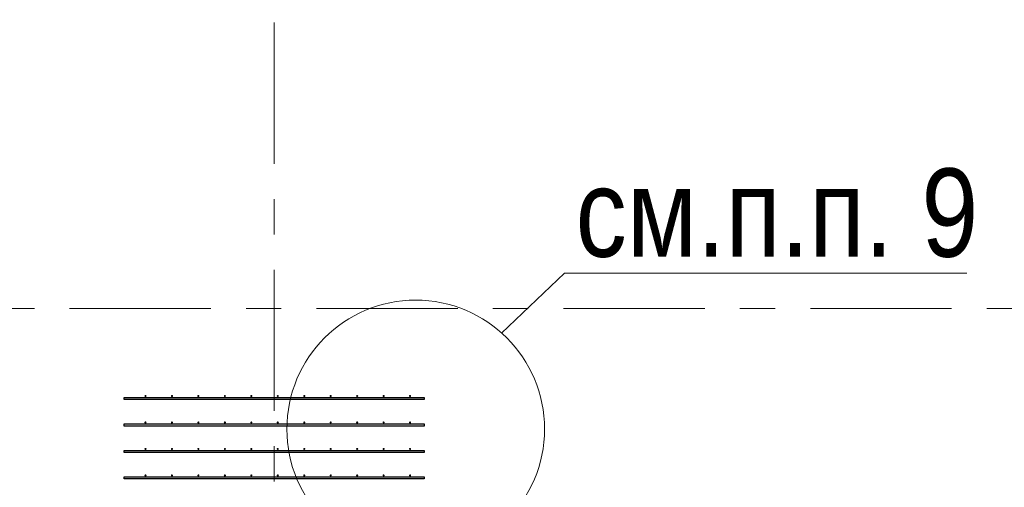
# Model space of a CAD drawing. Header units: metres. Extents: x -38 to 86, y -15 to 21.
# Tile 11 of 102: x 8.43 to 11.22, y 6.89 to 8.22. Entities that reach past the tile are written whole.
import ezdxf

# ---------------------------------------------------------------- set-up
doc = ezdxf.new("R2010")
doc.units = ezdxf.units.M
doc.linetypes.add('______11', pattern=[0.5, 0.4, -0.05, 0, -0.05])
doc.linetypes.add('______5', pattern=[1.1, 0.8, -0.1, 0.1, -0.1])
for name, color, linetype, lineweight in [('XR$2$Осевая линия (1)', 7, '______5', 13), ('XR$3$Арматурный каркас 01', 4, 'Continuous', 35), ('XR$3$Общий слой (1)_1', 7, 'Continuous', 13), ('XR$3$Фундамент (1)_1', 7, 'Continuous', 35)]:
    doc.layers.add(name, color=color, linetype=linetype, lineweight=lineweight)
doc.styles.add('ARIAL', font='arial.ttf')

msp = doc.modelspace()

# ---------------------------------------------------------------- hatches: boundary and pattern name
at = {"layer": 'XR$3$Арматурный каркас 01', "linetype": 'Continuous', "lineweight": 50, "transparency": 33554687}
for points in [[(8.788, 7.1522), (8.7878, 7.1534), (8.7871, 7.1544), (8.7861, 7.155), (8.785, 7.1552), (8.7839, 7.155), (8.7829, 7.1544), (8.7822, 7.1534), (8.782, 7.1522), (8.7822, 7.1511), (8.7829, 7.1501), (8.7839, 7.1495), (8.785, 7.1492), (8.7861, 7.1495), (8.7871, 7.1501), (8.7878, 7.1511)], [(8.863, 7.1522), (8.8628, 7.1534), (8.8621, 7.1544), (8.8611, 7.155), (8.86, 7.1552), (8.8589, 7.155), (8.8579, 7.1544), (8.8572, 7.1534), (8.857, 7.1522), (8.8572, 7.1511), (8.8579, 7.1501), (8.8589, 7.1495), (8.86, 7.1492), (8.8611, 7.1495), (8.8621, 7.1501), (8.8628, 7.1511)], [(8.938, 7.1522), (8.9378, 7.1534), (8.9371, 7.1544), (8.9361, 7.155), (8.935, 7.1552), (8.9339, 7.155), (8.9329, 7.1544), (8.9322, 7.1534), (8.932, 7.1522), (8.9322, 7.1511), (8.9329, 7.1501), (8.9339, 7.1495), (8.935, 7.1492), (8.9361, 7.1495), (8.9371, 7.1501), (8.9378, 7.1511)], [(9.013, 7.1522), (9.0128, 7.1534), (9.0121, 7.1544), (9.0111, 7.155), (9.01, 7.1552), (9.0089, 7.155), (9.0079, 7.1544), (9.0072, 7.1534), (9.007, 7.1522), (9.0072, 7.1511), (9.0079, 7.1501), (9.0089, 7.1495), (9.01, 7.1492), (9.0111, 7.1495), (9.0121, 7.1501), (9.0128, 7.1511)], [(9.088, 7.1522), (9.0878, 7.1534), (9.0871, 7.1544), (9.0861, 7.155), (9.085, 7.1552), (9.0839, 7.155), (9.0829, 7.1544), (9.0822, 7.1534), (9.082, 7.1522), (9.0822, 7.1511), (9.0829, 7.1501), (9.0839, 7.1495), (9.085, 7.1492), (9.0861, 7.1495), (9.0871, 7.1501), (9.0878, 7.1511)], [(9.163, 7.1522), (9.1628, 7.1534), (9.1621, 7.1544), (9.1611, 7.155), (9.16, 7.1552), (9.1589, 7.155), (9.1579, 7.1544), (9.1572, 7.1534), (9.157, 7.1522), (9.1572, 7.1511), (9.1579, 7.1501), (9.1589, 7.1495), (9.16, 7.1492), (9.1611, 7.1495), (9.1621, 7.1501), (9.1628, 7.1511)], [(9.238, 7.1522), (9.2378, 7.1534), (9.2371, 7.1544), (9.2361, 7.155), (9.235, 7.1552), (9.2339, 7.155), (9.2329, 7.1544), (9.2322, 7.1534), (9.232, 7.1522), (9.2322, 7.1511), (9.2329, 7.1501), (9.2339, 7.1495), (9.235, 7.1492), (9.2361, 7.1495), (9.2371, 7.1501), (9.2378, 7.1511)], [(9.313, 7.1522), (9.3128, 7.1534), (9.3121, 7.1544), (9.3111, 7.155), (9.31, 7.1552), (9.3089, 7.155), (9.3079, 7.1544), (9.3072, 7.1534), (9.307, 7.1522), (9.3072, 7.1511), (9.3079, 7.1501), (9.3089, 7.1495), (9.31, 7.1492), (9.3111, 7.1495), (9.3121, 7.1501), (9.3128, 7.1511)], [(9.388, 7.1522), (9.3878, 7.1534), (9.3871, 7.1544), (9.3861, 7.155), (9.385, 7.1552), (9.3839, 7.155), (9.3829, 7.1544), (9.3822, 7.1534), (9.382, 7.1522), (9.3822, 7.1511), (9.3829, 7.1501), (9.3839, 7.1495), (9.385, 7.1492), (9.3861, 7.1495), (9.3871, 7.1501), (9.3878, 7.1511)], [(9.463, 7.1522), (9.4628, 7.1534), (9.4621, 7.1544), (9.4611, 7.155), (9.46, 7.1552), (9.4589, 7.155), (9.4579, 7.1544), (9.4572, 7.1534), (9.457, 7.1522), (9.4572, 7.1511), (9.4579, 7.1501), (9.4589, 7.1495), (9.46, 7.1492), (9.4611, 7.1495), (9.4621, 7.1501), (9.4628, 7.1511)], [(9.538, 7.1522), (9.5378, 7.1534), (9.5371, 7.1544), (9.5361, 7.155), (9.535, 7.1552), (9.5339, 7.155), (9.5329, 7.1544), (9.5322, 7.1534), (9.532, 7.1522), (9.5322, 7.1511), (9.5329, 7.1501), (9.5339, 7.1495), (9.535, 7.1492), (9.5361, 7.1495), (9.5371, 7.1501), (9.5378, 7.1511)], [(8.788, 7.0772), (8.7878, 7.0784), (8.7871, 7.0794), (8.7861, 7.08), (8.785, 7.0802), (8.7839, 7.08), (8.7829, 7.0794), (8.7822, 7.0784), (8.782, 7.0772), (8.7822, 7.0761), (8.7829, 7.0751), (8.7839, 7.0745), (8.785, 7.0742), (8.7861, 7.0745), (8.7871, 7.0751), (8.7878, 7.0761)], [(8.863, 7.0772), (8.8628, 7.0784), (8.8621, 7.0794), (8.8611, 7.08), (8.86, 7.0802), (8.8589, 7.08), (8.8579, 7.0794), (8.8572, 7.0784), (8.857, 7.0772), (8.8572, 7.0761), (8.8579, 7.0751), (8.8589, 7.0745), (8.86, 7.0742), (8.8611, 7.0745), (8.8621, 7.0751), (8.8628, 7.0761)], [(8.938, 7.0772), (8.9378, 7.0784), (8.9371, 7.0794), (8.9361, 7.08), (8.935, 7.0802), (8.9339, 7.08), (8.9329, 7.0794), (8.9322, 7.0784), (8.932, 7.0772), (8.9322, 7.0761), (8.9329, 7.0751), (8.9339, 7.0745), (8.935, 7.0742), (8.9361, 7.0745), (8.9371, 7.0751), (8.9378, 7.0761)], [(9.013, 7.0772), (9.0128, 7.0784), (9.0121, 7.0794), (9.0111, 7.08), (9.01, 7.0802), (9.0089, 7.08), (9.0079, 7.0794), (9.0072, 7.0784), (9.007, 7.0772), (9.0072, 7.0761), (9.0079, 7.0751), (9.0089, 7.0745), (9.01, 7.0742), (9.0111, 7.0745), (9.0121, 7.0751), (9.0128, 7.0761)], [(9.088, 7.0772), (9.0878, 7.0784), (9.0871, 7.0794), (9.0861, 7.08), (9.085, 7.0802), (9.0839, 7.08), (9.0829, 7.0794), (9.0822, 7.0784), (9.082, 7.0772), (9.0822, 7.0761), (9.0829, 7.0751), (9.0839, 7.0745), (9.085, 7.0742), (9.0861, 7.0745), (9.0871, 7.0751), (9.0878, 7.0761)], [(9.163, 7.0772), (9.1628, 7.0784), (9.1621, 7.0794), (9.1611, 7.08), (9.16, 7.0802), (9.1589, 7.08), (9.1579, 7.0794), (9.1572, 7.0784), (9.157, 7.0772), (9.1572, 7.0761), (9.1579, 7.0751), (9.1589, 7.0745), (9.16, 7.0742), (9.1611, 7.0745), (9.1621, 7.0751), (9.1628, 7.0761)], [(9.238, 7.0772), (9.2378, 7.0784), (9.2371, 7.0794), (9.2361, 7.08), (9.235, 7.0802), (9.2339, 7.08), (9.2329, 7.0794), (9.2322, 7.0784), (9.232, 7.0772), (9.2322, 7.0761), (9.2329, 7.0751), (9.2339, 7.0745), (9.235, 7.0742), (9.2361, 7.0745), (9.2371, 7.0751), (9.2378, 7.0761)], [(9.313, 7.0772), (9.3128, 7.0784), (9.3121, 7.0794), (9.3111, 7.08), (9.31, 7.0802), (9.3089, 7.08), (9.3079, 7.0794), (9.3072, 7.0784), (9.307, 7.0772), (9.3072, 7.0761), (9.3079, 7.0751), (9.3089, 7.0745), (9.31, 7.0742), (9.3111, 7.0745), (9.3121, 7.0751), (9.3128, 7.0761)], [(9.388, 7.0772), (9.3878, 7.0784), (9.3871, 7.0794), (9.3861, 7.08), (9.385, 7.0802), (9.3839, 7.08), (9.3829, 7.0794), (9.3822, 7.0784), (9.382, 7.0772), (9.3822, 7.0761), (9.3829, 7.0751), (9.3839, 7.0745), (9.385, 7.0742), (9.3861, 7.0745), (9.3871, 7.0751), (9.3878, 7.0761)], [(9.463, 7.0772), (9.4628, 7.0784), (9.4621, 7.0794), (9.4611, 7.08), (9.46, 7.0802), (9.4589, 7.08), (9.4579, 7.0794), (9.4572, 7.0784), (9.457, 7.0772), (9.4572, 7.0761), (9.4579, 7.0751), (9.4589, 7.0745), (9.46, 7.0742), (9.4611, 7.0745), (9.4621, 7.0751), (9.4628, 7.0761)], [(9.538, 7.0772), (9.5378, 7.0784), (9.5371, 7.0794), (9.5361, 7.08), (9.535, 7.0802), (9.5339, 7.08), (9.5329, 7.0794), (9.5322, 7.0784), (9.532, 7.0772), (9.5322, 7.0761), (9.5329, 7.0751), (9.5339, 7.0745), (9.535, 7.0742), (9.5361, 7.0745), (9.5371, 7.0751), (9.5378, 7.0761)], [(8.788, 7.0022), (8.7878, 7.0034), (8.7871, 7.0044), (8.7861, 7.005), (8.785, 7.0052), (8.7839, 7.005), (8.7829, 7.0044), (8.7822, 7.0034), (8.782, 7.0022), (8.7822, 7.0011), (8.7829, 7.0001), (8.7839, 6.9995), (8.785, 6.9992), (8.7861, 6.9995), (8.7871, 7.0001), (8.7878, 7.0011)], [(8.863, 7.0022), (8.8628, 7.0034), (8.8621, 7.0044), (8.8611, 7.005), (8.86, 7.0052), (8.8589, 7.005), (8.8579, 7.0044), (8.8572, 7.0034), (8.857, 7.0022), (8.8572, 7.0011), (8.8579, 7.0001), (8.8589, 6.9995), (8.86, 6.9992), (8.8611, 6.9995), (8.8621, 7.0001), (8.8628, 7.0011)], [(8.938, 7.0022), (8.9378, 7.0034), (8.9371, 7.0044), (8.9361, 7.005), (8.935, 7.0052), (8.9339, 7.005), (8.9329, 7.0044), (8.9322, 7.0034), (8.932, 7.0022), (8.9322, 7.0011), (8.9329, 7.0001), (8.9339, 6.9995), (8.935, 6.9992), (8.9361, 6.9995), (8.9371, 7.0001), (8.9378, 7.0011)], [(9.013, 7.0022), (9.0128, 7.0034), (9.0121, 7.0044), (9.0111, 7.005), (9.01, 7.0052), (9.0089, 7.005), (9.0079, 7.0044), (9.0072, 7.0034), (9.007, 7.0022), (9.0072, 7.0011), (9.0079, 7.0001), (9.0089, 6.9995), (9.01, 6.9992), (9.0111, 6.9995), (9.0121, 7.0001), (9.0128, 7.0011)], [(9.088, 7.0022), (9.0878, 7.0034), (9.0871, 7.0044), (9.0861, 7.005), (9.085, 7.0052), (9.0839, 7.005), (9.0829, 7.0044), (9.0822, 7.0034), (9.082, 7.0022), (9.0822, 7.0011), (9.0829, 7.0001), (9.0839, 6.9995), (9.085, 6.9992), (9.0861, 6.9995), (9.0871, 7.0001), (9.0878, 7.0011)], [(9.163, 7.0022), (9.1628, 7.0034), (9.1621, 7.0044), (9.1611, 7.005), (9.16, 7.0052), (9.1589, 7.005), (9.1579, 7.0044), (9.1572, 7.0034), (9.157, 7.0022), (9.1572, 7.0011), (9.1579, 7.0001), (9.1589, 6.9995), (9.16, 6.9992), (9.1611, 6.9995), (9.1621, 7.0001), (9.1628, 7.0011)], [(9.238, 7.0022), (9.2378, 7.0034), (9.2371, 7.0044), (9.2361, 7.005), (9.235, 7.0052), (9.2339, 7.005), (9.2329, 7.0044), (9.2322, 7.0034), (9.232, 7.0022), (9.2322, 7.0011), (9.2329, 7.0001), (9.2339, 6.9995), (9.235, 6.9992), (9.2361, 6.9995), (9.2371, 7.0001), (9.2378, 7.0011)], [(9.313, 7.0022), (9.3128, 7.0034), (9.3121, 7.0044), (9.3111, 7.005), (9.31, 7.0052), (9.3089, 7.005), (9.3079, 7.0044), (9.3072, 7.0034), (9.307, 7.0022), (9.3072, 7.0011), (9.3079, 7.0001), (9.3089, 6.9995), (9.31, 6.9992), (9.3111, 6.9995), (9.3121, 7.0001), (9.3128, 7.0011)], [(9.388, 7.0022), (9.3878, 7.0034), (9.3871, 7.0044), (9.3861, 7.005), (9.385, 7.0052), (9.3839, 7.005), (9.3829, 7.0044), (9.3822, 7.0034), (9.382, 7.0022), (9.3822, 7.0011), (9.3829, 7.0001), (9.3839, 6.9995), (9.385, 6.9992), (9.3861, 6.9995), (9.3871, 7.0001), (9.3878, 7.0011)], [(9.463, 7.0022), (9.4628, 7.0034), (9.4621, 7.0044), (9.4611, 7.005), (9.46, 7.0052), (9.4589, 7.005), (9.4579, 7.0044), (9.4572, 7.0034), (9.457, 7.0022), (9.4572, 7.0011), (9.4579, 7.0001), (9.4589, 6.9995), (9.46, 6.9992), (9.4611, 6.9995), (9.4621, 7.0001), (9.4628, 7.0011)], [(9.538, 7.0022), (9.5378, 7.0034), (9.5371, 7.0044), (9.5361, 7.005), (9.535, 7.0052), (9.5339, 7.005), (9.5329, 7.0044), (9.5322, 7.0034), (9.532, 7.0022), (9.5322, 7.0011), (9.5329, 7.0001), (9.5339, 6.9995), (9.535, 6.9992), (9.5361, 6.9995), (9.5371, 7.0001), (9.5378, 7.0011)], [(8.788, 6.9272), (8.7878, 6.9284), (8.7871, 6.9294), (8.7861, 6.93), (8.785, 6.9302), (8.7839, 6.93), (8.7829, 6.9294), (8.7822, 6.9284), (8.782, 6.9272), (8.7822, 6.9261), (8.7829, 6.9251), (8.7839, 6.9245), (8.785, 6.9242), (8.7861, 6.9245), (8.7871, 6.9251), (8.7878, 6.9261)], [(8.863, 6.9272), (8.8628, 6.9284), (8.8621, 6.9294), (8.8611, 6.93), (8.86, 6.9302), (8.8589, 6.93), (8.8579, 6.9294), (8.8572, 6.9284), (8.857, 6.9272), (8.8572, 6.9261), (8.8579, 6.9251), (8.8589, 6.9245), (8.86, 6.9242), (8.8611, 6.9245), (8.8621, 6.9251), (8.8628, 6.9261)], [(8.938, 6.9272), (8.9378, 6.9284), (8.9371, 6.9294), (8.9361, 6.93), (8.935, 6.9302), (8.9339, 6.93), (8.9329, 6.9294), (8.9322, 6.9284), (8.932, 6.9272), (8.9322, 6.9261), (8.9329, 6.9251), (8.9339, 6.9245), (8.935, 6.9242), (8.9361, 6.9245), (8.9371, 6.9251), (8.9378, 6.9261)], [(9.013, 6.9272), (9.0128, 6.9284), (9.0121, 6.9294), (9.0111, 6.93), (9.01, 6.9302), (9.0089, 6.93), (9.0079, 6.9294), (9.0072, 6.9284), (9.007, 6.9272), (9.0072, 6.9261), (9.0079, 6.9251), (9.0089, 6.9245), (9.01, 6.9242), (9.0111, 6.9245), (9.0121, 6.9251), (9.0128, 6.9261)], [(9.088, 6.9272), (9.0878, 6.9284), (9.0871, 6.9294), (9.0861, 6.93), (9.085, 6.9302), (9.0839, 6.93), (9.0829, 6.9294), (9.0822, 6.9284), (9.082, 6.9272), (9.0822, 6.9261), (9.0829, 6.9251), (9.0839, 6.9245), (9.085, 6.9242), (9.0861, 6.9245), (9.0871, 6.9251), (9.0878, 6.9261)], [(9.163, 6.9272), (9.1628, 6.9284), (9.1621, 6.9294), (9.1611, 6.93), (9.16, 6.9302), (9.1589, 6.93), (9.1579, 6.9294), (9.1572, 6.9284), (9.157, 6.9272), (9.1572, 6.9261), (9.1579, 6.9251), (9.1589, 6.9245), (9.16, 6.9242), (9.1611, 6.9245), (9.1621, 6.9251), (9.1628, 6.9261)], [(9.238, 6.9272), (9.2378, 6.9284), (9.2371, 6.9294), (9.2361, 6.93), (9.235, 6.9302), (9.2339, 6.93), (9.2329, 6.9294), (9.2322, 6.9284), (9.232, 6.9272), (9.2322, 6.9261), (9.2329, 6.9251), (9.2339, 6.9245), (9.235, 6.9242), (9.2361, 6.9245), (9.2371, 6.9251), (9.2378, 6.9261)], [(9.313, 6.9272), (9.3128, 6.9284), (9.3121, 6.9294), (9.3111, 6.93), (9.31, 6.9302), (9.3089, 6.93), (9.3079, 6.9294), (9.3072, 6.9284), (9.307, 6.9272), (9.3072, 6.9261), (9.3079, 6.9251), (9.3089, 6.9245), (9.31, 6.9242), (9.3111, 6.9245), (9.3121, 6.9251), (9.3128, 6.9261)], [(9.388, 6.9272), (9.3878, 6.9284), (9.3871, 6.9294), (9.3861, 6.93), (9.385, 6.9302), (9.3839, 6.93), (9.3829, 6.9294), (9.3822, 6.9284), (9.382, 6.9272), (9.3822, 6.9261), (9.3829, 6.9251), (9.3839, 6.9245), (9.385, 6.9242), (9.3861, 6.9245), (9.3871, 6.9251), (9.3878, 6.9261)], [(9.463, 6.9272), (9.4628, 6.9284), (9.4621, 6.9294), (9.4611, 6.93), (9.46, 6.9302), (9.4589, 6.93), (9.4579, 6.9294), (9.4572, 6.9284), (9.457, 6.9272), (9.4572, 6.9261), (9.4579, 6.9251), (9.4589, 6.9245), (9.46, 6.9242), (9.4611, 6.9245), (9.4621, 6.9251), (9.4628, 6.9261)], [(9.538, 6.9272), (9.5378, 6.9284), (9.5371, 6.9294), (9.5361, 6.93), (9.535, 6.9302), (9.5339, 6.93), (9.5329, 6.9294), (9.5322, 6.9284), (9.532, 6.9272), (9.5322, 6.9261), (9.5329, 6.9251), (9.5339, 6.9245), (9.535, 6.9242), (9.5361, 6.9245), (9.5371, 6.9251), (9.5378, 6.9261)]]:
    msp.add_hatch(color=2, dxfattribs=at).paths.add_polyline_path(points)

# ---------------------------------------------------------------- linework, layer by layer
at = {"layer": 'XR$2$Осевая линия (1)', "color": 253, "linetype": '______11', "lineweight": 13, "true_color": 0xa0a0a0, "transparency": 33554687}
for p, q in [((9.15, -3.39), (9.15, 19.78)), ((-2.63, 7.4), (62.6, 7.4))]:
    msp.add_line(p, q, dxfattribs=at)
at = {"layer": 'XR$3$Арматурный каркас 01', "color": 2, "linetype": 'Continuous', "lineweight": 25, "transparency": 33554687}
for points in [[(8.725, 7.1482), (9.575, 7.1482), (9.575, 7.1422), (8.725, 7.1422), (8.725, 7.1482)], [(8.725, 7.1482), (9.575, 7.1482), (9.575, 7.1422), (8.725, 7.1422), (8.725, 7.1482)], [(8.725, 7.0732), (9.575, 7.0732), (9.575, 7.0672), (8.725, 7.0672), (8.725, 7.0732)], [(8.725, 7.0732), (9.575, 7.0732), (9.575, 7.0672), (8.725, 7.0672), (8.725, 7.0732)], [(8.725, 6.9982), (9.575, 6.9982), (9.575, 6.9922), (8.725, 6.9922), (8.725, 6.9982)], [(8.725, 6.9982), (9.575, 6.9982), (9.575, 6.9922), (8.725, 6.9922), (8.725, 6.9982)], [(8.725, 6.9232), (9.575, 6.9232), (9.575, 6.9172), (8.725, 6.9172), (8.725, 6.9232)], [(8.725, 6.9232), (9.575, 6.9232), (9.575, 6.9172), (8.725, 6.9172), (8.725, 6.9232)]]:
    msp.add_lwpolyline(points, dxfattribs=at)
at = {"layer": 'XR$3$Общий слой (1)_1', "color": 7, "linetype": 'Continuous', "lineweight": 13, "transparency": 33554687}
msp.add_lwpolyline([(9.7945, 7.3306), (9.9731, 7.4999), (11.1131, 7.4999)], dxfattribs=at)
msp.add_circle((9.5509, 7.0586), 0.3652, dxfattribs=at)

# ---------------------------------------------------------------- texts
at = {"layer": 'XR$3$Фундамент (1)_1', "color": 7, "linetype": 'Continuous', "lineweight": 13, "transparency": 33554687, "insert": (10.0042, 7.67), "char_height": 0.25, "width": 1.482417, "attachment_point": 4, "style": 'ARIAL'}
msp.add_mtext('\\W0.83;см.п.п. 9', dxfattribs=at)

doc.saveas('drawing.dxf')
